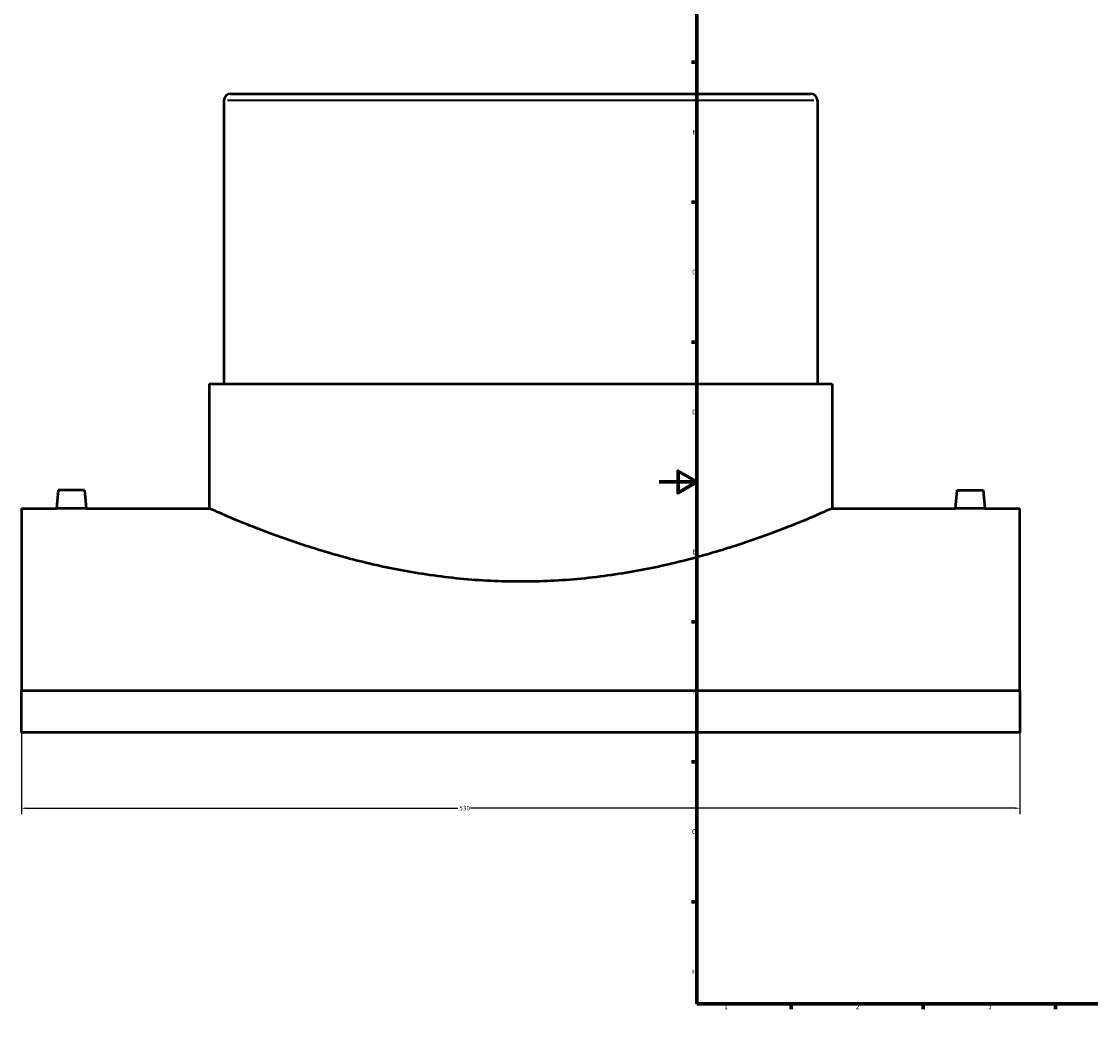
# Model space of a CAD drawing. Header units: millimetres. Extents: x -339 to 1557, y -430 to 1121.
# Tile 1 of 5: x -339 to 229, y 0 to 541. Entities that reach past the tile are written whole.
import ezdxf

# ---------------------------------------------------------------- set-up
doc = ezdxf.new("R2010")
doc.units = ezdxf.units.MM
for name, color, linetype, lineweight in [('Border (ANSI)', 7, 'Continuous', 70), ('Dimension (ANSI)', 7, 'Continuous', 25), ('Visible (ANSI)', 7, 'Continuous', 50), ('Visible Narrow (ANSI)', 7, 'Continuous', 35)]:
    doc.layers.add(name, color=color, linetype=linetype, lineweight=lineweight)
doc.styles.add('Note Text (ANSI)', font='tahoma.ttf')
doc.dimstyles.new('Default - mm (ANSI)', dxfattribs={"dimtxt": 2.4, "dimasz": 2.5, "dimexe": 3.175, "dimexo": 1.6002, "dimgap": 0.8, "dimtad": 0, "dimtoh": 1, "dimdec": 0, "dimrnd": 1e-08, "dimzin": 4, "dimdsep": 46, "dimtxsty": 'Note Text (ANSI)', "dimcen": 0.09, "dimdle": 10, "dimclrd": 256, "dimclre": 256, "dimclrt": 5, "dimadec": 1, "dimazin": 1, "dimtfac": 1.27, "dimtofl": 0, "dimtmove": 0, "dimatfit": 3, "dimfxl": 1, "dimtolj": 1, "dimtzin": 4, "dimlwd": -1, "dimlwe": -1, "dimarcsym": 0})

# ---------------------------------------------------------------- blocks, each defined once
blk = doc.blocks.new('Borders Default Border')
at = {"layer": 'Border (ANSI)'}
for p, q in [((70.08, 574), (70.08, 576.8)), ((140.17, 574), (140.17, 576.8)), ((210.25, 574), (210.25, 576.8)), ((280.33, 574), (280.33, 576.8)), ((350.42, 574), (350.42, 576.8)), ((490.58, 574), (490.58, 576.8)), ((560.67, 574), (560.67, 576.8)), ((630.75, 574), (630.75, 576.8)), ((700.83, 574), (700.83, 576.8)), ((770.92, 574), (770.92, 576.8)), ((20, 519.75), (17.2, 519.75)), ((821, 519.75), (823.8, 519.75)), ((20, 445.5), (17.2, 445.5)), ((821, 445.5), (823.8, 445.5)), ((20, 371.25), (17.2, 371.25)), ((821, 371.25), (823.8, 371.25)), ((20, 222.75), (17.2, 222.75)), ((821, 222.75), (823.8, 222.75)), ((20, 148.5), (17.2, 148.5)), ((821, 148.5), (823.8, 148.5)), ((20, 74.25), (17.2, 74.25)), ((821, 74.25), (823.8, 74.25)), ((70.08, 20), (70.08, 17.2)), ((140.17, 20), (140.17, 17.2)), ((210.25, 20), (210.25, 17.2)), ((280.33, 20), (280.33, 17.2)), ((350.42, 20), (350.42, 17.2)), ((490.58, 20), (490.58, 17.2)), ((560.67, 20), (560.67, 17.2)), ((630.75, 20), (630.75, 17.2)), ((700.83, 20), (700.83, 17.2)), ((770.92, 20), (770.92, 17.2))]:
    blk.add_line(p, q, dxfattribs=at)
at = {"layer": 'Border (ANSI)', "flags": 128}
for points in [[(420.5, 594), (420.5, 574), (414.73, 584), (426.27, 584), (420.5, 574)], [(20, 20), (20, 574), (821, 574), (821, 20), (20, 20)], [(0, 297), (20, 297), (10, 302.77), (10, 291.23), (20, 297)], [(841, 297), (821, 297), (831, 302.77), (831, 291.23), (821, 297)], [(420.5, 0), (420.5, 20), (414.73, 10), (426.27, 10), (420.5, 20)]]:
    blk.add_lwpolyline(points, dxfattribs=at)
at = {"layer": 'Border (ANSI)', "color": 5, "true_color": 0x0000ff, "char_height": 2.4, "attachment_point": 7, "style": 'Note Text (ANSI)'}
for s, insert in [('1', (34.5, 574.4)), ('2', (104.4, 574.4)), ('3', (174.46, 574.35)), ('4', (244.45, 574.4)), ('5', (314.67, 574.35)), ('6', (384.69, 574.35)), ('7', (454.8, 574.4)), ('8', (524.84, 574.35)), ('9', (594.92, 574.35)), ('10', (664.35, 574.35)), ('11', (734.43, 574.4)), ('12', (804.52, 574.4)), ('A', (17.38, 555.68)), ('A', (821.58, 555.68)), ('B', (17.67, 481.43)), ('B', (821.87, 481.43)), ('C', (17.51, 407.13)), ('C', (821.71, 407.13)), ('D', (17.52, 332.93)), ('D', (821.72, 332.93)), ('E', (17.71, 258.68)), ('E', (821.91, 258.68)), ('F', (17.78, 184.43)), ('F', (821.98, 184.43)), ('G', (17.4, 110.13)), ('G', (821.6, 110.13)), ('H', (17.53, 35.93)), ('H', (821.73, 35.93)), ('1', (34.5, 17.2)), ('2', (104.4, 17.2)), ('3', (174.46, 17.15)), ('4', (244.45, 17.2)), ('5', (314.67, 17.15)), ('6', (384.69, 17.15)), ('7', (454.8, 17.2)), ('8', (524.84, 17.15)), ('9', (594.92, 17.15)), ('10', (664.35, 17.15)), ('11', (734.43, 17.2)), ('12', (804.52, 17.2))]:
    blk.add_mtext(s, dxfattribs=dict(at, insert=insert))
blk = doc.blocks.new('*D6')
at = {"layer": 'Defpoints', "color": 0, "transparency": 16777216}
for p in [(-338.54, 186.12), (191.46, 186.12), (191.46, 123.86)]:
    blk.add_point(p, dxfattribs=at)
at = {"layer": 'Dimension (ANSI)', "transparency": 16777216}
for p, q in [((-338.54, 184.52), (-338.54, 120.69)), ((191.46, 184.52), (191.46, 120.69)), ((-336.04, 123.86), (-106.88, 123.86)), ((188.96, 123.86), (-100.21, 123.86))]:
    blk.add_line(p, q, dxfattribs=at)
for points in [[(-336.04, 124.28), (-336.04, 123.44), (-338.54, 123.86)], [(188.96, 124.28), (188.96, 123.44), (191.46, 123.86)]]:
    blk.add_solid(points, dxfattribs=at)
at = {"layer": 'Dimension (ANSI)', "color": 5, "transparency": 16777216, "insert": (-106.08, 125.11), "char_height": 2.4, "attachment_point": 1, "style": 'Note Text (ANSI)'}
blk.add_mtext('\\A1;530', dxfattribs=at)

msp = doc.modelspace()

# ---------------------------------------------------------------- linework, layer by layer
at = {"layer": 'Visible (ANSI)'}
for p, q in [((-231.04, 499.45), (-231.04, 349)), ((-227.49, 503), (80.41, 503)), ((83.96, 499.45), (83.96, 349)), ((-238.92, 349), (91.83, 349)), ((-238.92, 349), (-238.92, 283)), ((91.83, 349), (91.83, 283)), ((-319.04, 292.6), (-319.88, 283)), ((-305.04, 292.6), (-319.04, 292.6)), ((-305.04, 292.6), (-304.2, 283)), ((157.96, 292.6), (157.12, 283)), ((157.96, 292.6), (171.96, 292.6)), ((171.96, 292.6), (172.8, 283)), ((-338.54, 283), (-338.54, 186.12)), ((-338.54, 283), (-319.88, 283)), ((-304.2, 283), (-238.92, 283)), ((91.83, 283), (157.12, 283)), ((172.8, 283), (191.46, 283)), ((191.46, 186.12), (191.46, 283)), ((191.46, 186.12), (-338.54, 186.12)), ((-338.54, 164.04), (-338.54, 186.12)), ((191.46, 186.12), (191.46, 164.04)), ((191.46, 164.04), (-338.54, 164.04))]:
    msp.add_line(p, q, dxfattribs=at)
for centre, start, end in [((-227.49, 499.45), 90, 180), ((80.41, 499.45), 0, 90)]:
    msp.add_arc(centre, 3.55, start, end, dxfattribs=at)
for points, knots in [([(-304.2, 283), (-304.2, 283), (-304.4, 282.99), (-305.2, 282.98), (-305.8, 282.97), (-307.19, 282.94), (-308.07, 282.93), (-310.01, 282.92), (-311.06, 282.91), (-312.04, 282.91), (-313.03, 282.91), (-314.08, 282.92), (-316.01, 282.93), (-316.89, 282.94), (-318.28, 282.97), (-318.89, 282.98), (-319.68, 282.99), (-319.88, 283), (-319.88, 283)], [3.545574, 3.545574, 3.545574, 3.545574, 3.841007, 3.841007, 4.136441, 4.136441, 4.431936, 4.431936, 4.727432, 4.727432, 4.727432, 5.022928, 5.022928, 5.318423, 5.318423, 5.613857, 5.613857, 5.90929, 5.90929, 5.90929, 5.90929]), ([(91.83, 283), (91.83, 283), (90.81, 282.54), (86.55, 280.67), (83.32, 279.26), (74.83, 275.72), (69.57, 273.58), (57.48, 268.97), (50.65, 266.49), (36.13, 261.67), (27.92, 259.15), (10.01, 254.34), (0.31, 252.07), (-20, 248.24), (-30.64, 246.69), (-46.76, 245.13), (-52.16, 244.74), (-62.91, 244.23), (-68.26, 244.1), (-78.82, 244.1), (-84.17, 244.23), (-94.93, 244.74), (-100.33, 245.13), (-116.45, 246.69), (-127.08, 248.24), (-147.4, 252.07), (-157.1, 254.34), (-175.01, 259.15), (-183.21, 261.67), (-197.73, 266.49), (-204.57, 268.97), (-216.66, 273.58), (-221.92, 275.72), (-230.4, 279.26), (-233.63, 280.67), (-237.89, 282.54), (-238.92, 283), (-238.92, 283)], [25.310659, 25.310659, 25.310659, 25.310659, 28.471916, 28.471916, 31.633174, 31.633174, 34.794432, 34.794432, 37.955689, 37.955689, 41.122096, 41.122096, 44.288503, 44.288503, 47.45491, 47.45491, 49.038114, 49.038114, 50.621317, 50.621317, 52.204521, 52.204521, 53.787724, 53.787724, 56.954131, 56.954131, 60.120539, 60.120539, 63.286946, 63.286946, 66.448203, 66.448203, 69.609461, 69.609461, 72.770718, 72.770718, 75.931976, 75.931976, 75.931976, 75.931976]), ([(172.8, 283), (172.8, 283), (172.6, 282.99), (171.8, 282.98), (171.2, 282.97), (169.81, 282.94), (168.93, 282.93), (166.99, 282.92), (165.94, 282.91), (163.97, 282.91), (162.92, 282.92), (160.99, 282.93), (160.11, 282.94), (158.72, 282.97), (158.11, 282.98), (157.32, 282.99), (157.12, 283), (157.12, 283)], [1.181858, 1.181858, 1.181858, 1.181858, 1.477291, 1.477291, 1.772725, 1.772725, 2.06822, 2.06822, 2.363716, 2.363716, 2.659212, 2.659212, 2.954707, 2.954707, 3.250141, 3.250141, 3.545574, 3.545574, 3.545574, 3.545574])]:
    msp.add_open_spline(points, degree=3, knots=knots, dxfattribs=at)
at = {"layer": 'Visible Narrow (ANSI)'}
msp.add_line((82.02, 499.45), (-229.1, 499.45), dxfattribs=at)

# ---------------------------------------------------------------- block references
msp.add_blockref('Borders Default Border', (0, 0))

# ---------------------------------------------------------------- dimensions: what is measured, and where the dimension line sits
at = {"layer": 'Dimension (ANSI)'}
dim = msp.add_linear_dim(base=(191.46, 123.86), p1=(-338.54, 186.12), p2=(191.46, 186.12), dimstyle='Default - mm (ANSI)', override={"dimgap": 0.8, "dimtoh": 0, "dimdec": 0, "dimtol": 0, "dimlim": 0, "dimtp": 0, "dimtm": 0, "dimtdec": 2, "dimatfit": 1}, dxfattribs=at)
dim.commit()
dim.dimension.update_dxf_attribs({"geometry": '*D6', "text_midpoint": (-103.54, 123.86), "dimtype": 160})

doc.saveas('drawing.dxf')
